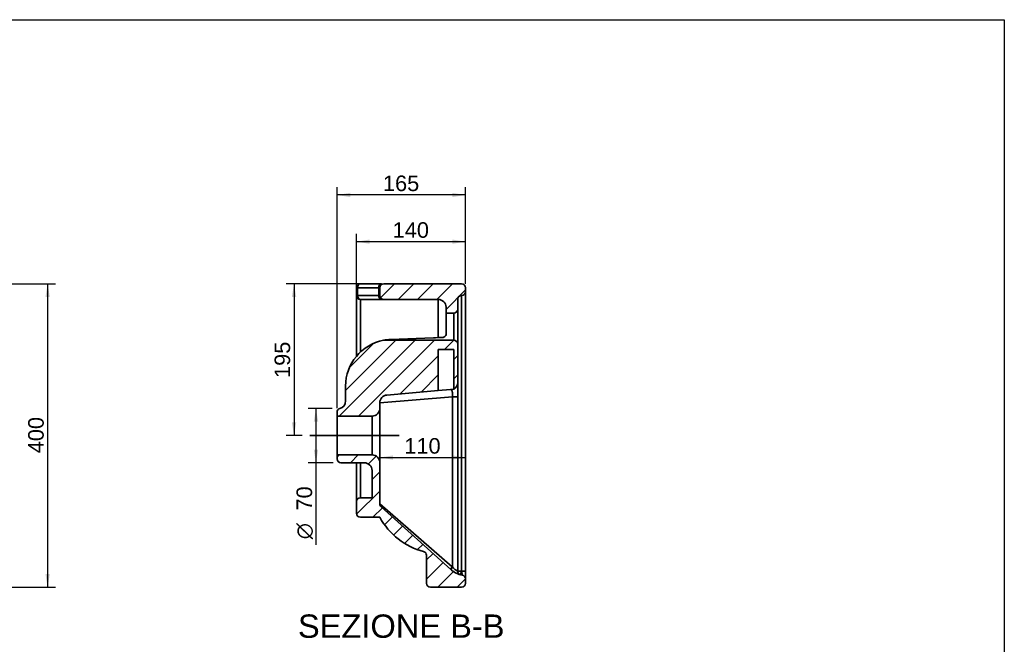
# Paper-space layout 'Foglio1' of a CAD drawing. Header units: millimetres. Extents: x 109 to 2890, y 73 to 2028.
# Tile 5 of 5: x 1578 to 2844, y 1226 to 2028. Entities that reach past the tile are written whole.
import ezdxf
from ezdxf.enums import TextEntityAlignment as Align
from ezdxf.lldxf.tags import DXFTag

# ---------------------------------------------------------------- set-up
doc = ezdxf.new("R2010")
doc.units = ezdxf.units.MM
doc.layers.add('1', color=7, linetype='Continuous')
doc.layers.add('Default', color=7, linetype='Continuous')
for name, color, linetype, lineweight in [('assi', 1, 'DASHDOT', 35), ('tangente', 2, 'Continuous', 35), ('tratteggio', 3, 'Continuous', 35), ('visibile', 7, 'Continuous', 35)]:
    doc.layers.add(name, color=color, linetype=linetype, lineweight=lineweight)
doc.styles.add('SEACAD_Arial', font='ARIAL.TTF')
doc.styles.add('SEACAD_Solid_Edge_ANSI1_Symbols', font='semeca1.ttf')
tags = doc.linetypes.add('DASHDOT', pattern=[25.4, 12.7, -6.35, 0, -6.35]).pattern_tags.tags
tags[10:11] = [DXFTag(74, 4), DXFTag(75, 0), DXFTag(340, '0'), DXFTag(46, 0.0), DXFTag(50, 0.0), DXFTag(44, 0.0), DXFTag(45, 0.0)]
tags[8:9] = [DXFTag(74, 4), DXFTag(75, 0), DXFTag(340, '0'), DXFTag(46, 0.0), DXFTag(50, 0.0), DXFTag(44, 0.0), DXFTag(45, 0.0)]
tags[6:7] = [DXFTag(74, 4), DXFTag(75, 0), DXFTag(340, '0'), DXFTag(46, 0.0), DXFTag(50, 0.0), DXFTag(44, 0.0), DXFTag(45, 0.0)]
tags[4:5] = [DXFTag(74, 4), DXFTag(75, 0), DXFTag(340, '0'), DXFTag(46, 0.0), DXFTag(50, 0.0), DXFTag(44, 0.0), DXFTag(45, 0.0)]
doc.dimstyles.new('ISO_PALLINATURA', dxfattribs={"dimtxt": 20, "dimasz": 17, "dimexe": 10, "dimexo": 10, "dimgap": 10, "dimtad": 1, "dimtxsty": 'SEACAD_Arial', "dimblk1": '_SE_FILLED', "dimblk2": '_SE_FILLED', "dimsah": 1, "dimcen": 10, "dimadec": 0, "dimazin": 0, "dimtfac": 1, "dimtmove": 0, "dimatfit": 3, "dimfxl": 1, "dimtolj": 1, "dimarcsym": 0})

# ---------------------------------------------------------------- blocks, each defined once
blk = doc.blocks.new('DMBLK10')
at = {"layer": 'Default', "linetype": 'Continuous'}
for points in [[(1617.2, 1671.9), (1614.3, 1688.9), (1611.5, 1671.9)], [(1617.2, 1315.9), (1611.5, 1315.9), (1614.3, 1298.9)]]:
    blk.add_hatch(color=136, dxfattribs=at).paths.add_polyline_path(points)
at = {"layer": 'Default', "color": 136, "linetype": 'Continuous'}
for p, q in [((1481.3, 1688.9), (1624.3, 1688.9)), ((1614.3, 1688.9), (1614.3, 1298.9)), ((1481.3, 1298.9), (1624.3, 1298.9))]:
    blk.add_line(p, q, dxfattribs=at)
at = {"layer": 'Default', "color": 136, "linetype": 'Continuous', "style": 'SEACAD_Arial'}
blk.add_text('  400', height=20, rotation=90, dxfattribs=at).set_placement((1589.3, 1455.6), align=Align.TOP_LEFT)
blk = doc.blocks.new('_SE_FILLED')
at = {"color": 0}
blk.add_line((0, 0), (-1, 0), dxfattribs=at)
blk.add_solid([(0, 0), (-1, -0.1665), (-1, 0.1665), (0, 0)], dxfattribs=at)
blk = doc.blocks.new('SE6')
at = {"layer": 'tratteggio'}
h = blk.add_hatch(dxfattribs=at)
h.set_pattern_fill('ANSI31', color=256, scale=5.5118, angle=9.362e-06, style=0)
edge = h.paths.add_edge_path()
edge.add_arc((2046.2, 1683.9), 5, 90, 180)
edge.add_line((2041.2, 1683.9), (2041.2, 1673.9))
edge.add_arc((2046.2, 1673.9), 5, 180, 270)
edge.add_line((2046.2, 1668.9), (2116.2, 1668.9))
edge.add_arc((2116.2, 1658.9), 10, 0, 90, ccw=False)
edge.add_line((2126.2, 1658.9), (2126.2, 1651.4))
edge.add_line((2126.2, 1651.4), (2136.2, 1651.4))
edge.add_arc((2136.2, 1656.4), 5, 270, 360)
edge.add_line((2141.2, 1656.4), (2141.2, 1668.9))
edge.add_arc((2146.2, 1668.9), 5, 90, 180, ccw=False)
edge.add_arc((2146.2, 1678.9), 5, 270, 360)
edge.add_line((2151.2, 1678.9), (2151.2, 1683.9))
edge.add_arc((2146.2, 1683.9), 5, 0, 90)
edge.add_line((2146.2, 1688.9), (2046.2, 1688.9))
h = blk.add_hatch(dxfattribs=at)
h.set_pattern_fill('ANSI31', color=256, scale=5.5118, angle=9.362e-06, style=0)
edge = h.paths.add_edge_path()
edge.add_line((2041.2, 1528.9), (2041.2, 1536))
edge.add_arc((2051.2, 1536), 10, 95, 180, ccw=False)
edge.add_line((2050.3, 1545.9), (2116.2, 1551.7))
edge.add_line((2116.2, 1551.7), (2116.2, 1604.5))
edge.add_line((2116.2, 1604.5), (2136.2, 1604.5))
edge.add_line((2136.2, 1604.5), (2136.2, 1553.4))
edge.add_arc((2131.2, 1562.1), 10, 300, 360)
edge.add_line((2141.2, 1562.1), (2141.2, 1611.4))
edge.add_arc((2136.2, 1611.4), 5, 0, 90)
edge.add_line((2136.2, 1616.4), (2046, 1616.4))
edge.add_arc((2057.2, 1557.4), 60, 100.7509, 180)
edge.add_line((1997.2, 1557.4), (1997.2, 1538.3))
edge.add_arc((1987.2, 1538.3), 10, 285.5289, 360, ccw=False)
edge.add_arc((1991.2, 1523.9), 5, 105.5289, 180)
edge.add_line((1986.2, 1523.9), (1986.2, 1518.9))
edge.add_line((1986.2, 1518.9), (2031.2, 1518.9))
edge.add_arc((2031.2, 1528.9), 10, 270, 360)
h = blk.add_hatch(dxfattribs=at)
h.set_pattern_fill('ANSI31', color=256, scale=5.5118, angle=9.362e-06, style=0)
edge = h.paths.add_edge_path()
edge.add_line((1986.2, 1468.9), (1986.2, 1463.9))
edge.add_arc((1991.2, 1463.9), 5, 180, 270)
edge.add_line((1991.2, 1458.9), (2021.2, 1458.9))
edge.add_arc((2021.2, 1448.9), 10, 0, 90, ccw=False)
edge.add_line((2031.2, 1448.9), (2031.2, 1413.9))
edge.add_line((2031.2, 1413.9), (2016.2, 1413.9))
edge.add_arc((2016.2, 1408.9), 5, 90, 180)
edge.add_line((2011.2, 1408.9), (2011.2, 1393.9))
edge.add_arc((2016.2, 1393.9), 5, 180, 270)
edge.add_line((2016.2, 1388.9), (2041.2, 1388.9))
edge.add_arc((2120.3, 1431.8), 90, 208.5058, 255.3111)
edge.add_arc((2096.2, 1339.9), 5, 0, 75.3111, ccw=False)
edge.add_line((2101.2, 1339.9), (2101.2, 1303.9))
edge.add_arc((2106.2, 1303.9), 5, 180, 270)
edge.add_line((2106.2, 1298.9), (2146.2, 1298.9))
edge.add_arc((2146.2, 1303.9), 5, 270, 360)
edge.add_line((2151.2, 1303.9), (2151.2, 1309.5))
edge.add_arc((2146.2, 1309.5), 5, 0, 79.2748)
edge.add_arc((2152.7, 1343.8), 30, 228, 259.2748, ccw=False)
edge.add_line((2132.6, 1321.5), (2042.8, 1402.4))
edge.add_arc((2046.2, 1406.1), 5, 180, 228, ccw=False)
edge.add_line((2041.2, 1406.1), (2041.2, 1458.9))
edge.add_arc((2031.2, 1458.9), 10, 0, 90)
edge.add_line((2031.2, 1468.9), (1986.2, 1468.9))
at = {"layer": 'tangente'}
for p, q in [((2012.6, 1683.9), (2011.2, 1683.9)), ((2039.7, 1683.9), (2012.6, 1683.9)), ((2012.6, 1683.9), (2012.6, 1673.9)), ((2039.7, 1673.9), (2039.7, 1683.9)), ((2039.7, 1683.9), (2041.2, 1683.9)), ((2011.2, 1673.9), (2012.6, 1673.9)), ((2012.6, 1673.9), (2039.7, 1673.9)), ((2039.7, 1673.9), (2041.2, 1673.9)), ((2146.2, 1673.9), (2146.2, 1319.7)), ((2016.2, 1668.9), (2016.2, 1601.3)), ((2116.2, 1619.7), (2116.2, 1668.9)), ((2136.2, 1616.4), (2136.2, 1651.4)), ((2134.5, 1543.5), (2041.2, 1536)), ((2134.5, 1325.1), (2134.5, 1543.5)), ((2134.5, 1543.5), (2141.2, 1543.5)), ((2031.2, 1468.9), (2031.2, 1518.9)), ((2016.2, 1458.9), (2016.2, 1413.9)), ((2041.2, 1406.1), (2134.3, 1325.3)), ((2134.3, 1325.3), (2134.5, 1325.1)), ((2141.2, 1319.7), (2146.2, 1319.7)), ((2144.9, 1314.9), (2146.2, 1319.7)), ((2151.2, 1319.7), (2146.2, 1319.7))]:
    blk.add_line(p, q, dxfattribs=at)
for centre, radius, start, end in [((2147.6, 1334.5), 16.2, 215.7952, 246.513), ((2092.5, 1307.6), 55, 7.0637, 12.7078)]:
    blk.add_arc(centre, radius, start, end, dxfattribs=at)
for centre, major_axis, ratio, start_param, end_param in [((2016.2, 1683.9), (0, 5), 0.707107, 0, 1.570796), ((2043.2, 1683.9), (0, 5), 0.707107, 0, 1.570796), ((2016.2, 1673.9), (0, 5), 0.707107, 1.570796, 3.141593), ((2043.2, 1673.9), (0, 5), 0.707107, 1.570796, 3.141593), ((2136, 1325.3), (-3.35, -3.72), 0.255022, 4.938099, 6.283185), ((2136.2, 1325.1), (-3.3, -3.75), 0.256153, 4.934191, 6.283185)]:
    blk.add_ellipse(centre, major_axis=major_axis, ratio=ratio, start_param=start_param, end_param=end_param, dxfattribs=at)
blk.add_open_spline([(2134.5, 1543.5), (2134.6, 1545), (2134.6, 1546.4), (2134.5, 1548.3), (2134.4, 1548.8), (2134.3, 1549.9), (2134.2, 1550.4), (2133.8, 1551.6), (2133.5, 1552.2), (2132.8, 1553), (2132.5, 1553.1), (2132, 1553.1)], degree=3, knots=[0, 0, 0, 0, 0.25, 0.25, 0.375, 0.375, 0.5, 0.5, 0.75, 0.75, 1, 1, 1, 1], dxfattribs=at)
at = {"layer": 'visibile'}
for p, q in [((2011.2, 1673.9), (2011.2, 1683.9)), ((2016.2, 1688.9), (2043.2, 1688.9)), ((2041.2, 1673.9), (2041.2, 1683.9)), ((2046.2, 1688.9), (2146.2, 1688.9)), ((2151.2, 1683.9), (2151.2, 1678.9)), ((2011.2, 1596), (2011.2, 1673.9)), ((2151.2, 1678.9), (2151.2, 1319.7)), ((2043.2, 1668.9), (2016.2, 1668.9)), ((2043.2, 1668.9), (2046.2, 1668.9)), ((2046.2, 1668.9), (2116.2, 1668.9)), ((2126.2, 1658.9), (2126.2, 1651.4)), ((2141.2, 1668.9), (2141.2, 1656.4)), ((2126.2, 1623.9), (2126.2, 1651.4)), ((2126.2, 1651.4), (2136.2, 1651.4)), ((2141.2, 1656.4), (2141.2, 1611.4)), ((2110, 1619.5), (2054.8, 1617.4)), ((2136.2, 1616.4), (2046, 1616.4)), ((2141.2, 1611.4), (2141.2, 1562.1)), ((2116.2, 1551.7), (2116.2, 1604.5)), ((2116.2, 1604.5), (2136.2, 1604.5)), ((2136.2, 1604.5), (2136.2, 1553.4)), ((1997.2, 1538.3), (1997.2, 1557.4)), ((2141.2, 1543.5), (2141.2, 1562)), ((2050.3, 1545.9), (2116.2, 1551.7)), ((2132, 1553.1), (2116.2, 1551.7)), ((2136.2, 1553.4), (2132, 1553.1)), ((2141.2, 1543.5), (2141.2, 1319.7)), ((2041.2, 1528.9), (2041.2, 1536)), ((1986.2, 1523.9), (1986.2, 1518.9)), ((1986.2, 1518.9), (1986.2, 1468.9)), ((1986.2, 1518.9), (2031.2, 1518.9)), ((2041.2, 1528.9), (2041.2, 1458.9)), ((1986.2, 1468.9), (1986.2, 1463.9)), ((2031.2, 1468.9), (1986.2, 1468.9)), ((2021.2, 1458.9), (1991.2, 1458.9)), ((2011.2, 1408.9), (2011.2, 1458.9)), ((2041.2, 1406.1), (2041.2, 1458.9)), ((2031.2, 1448.9), (2031.2, 1413.9)), ((2011.2, 1393.9), (2011.2, 1408.9)), ((2031.2, 1413.9), (2016.2, 1413.9)), ((2042.8, 1402.4), (2132.6, 1321.5)), ((2016.2, 1388.9), (2041.2, 1388.9)), ((2101.2, 1339.9), (2101.2, 1303.9)), ((2151.2, 1319.7), (2151.2, 1309.5)), ((2151.2, 1309.5), (2151.2, 1303.9)), ((2146.2, 1298.9), (2106.2, 1298.9))]:
    blk.add_line(p, q, dxfattribs=at)
for centre, radius, start, end in [((2016.2, 1683.9), 5, 90, 180), ((2046.2, 1683.9), 5, 90, 180), ((2146.2, 1683.9), 5, 0, 90), ((2016.2, 1673.9), 5, 180, 270), ((2046.2, 1673.9), 5, 180, 270), ((2146.2, 1668.9), 5, 90, 180), ((2146.2, 1678.9), 5, 270, 0), ((2116.2, 1658.9), 10, 0, 90), ((2136.2, 1656.4), 5, 270, 0), ((2196.7, -640.1), 2261.3, 91.9087, 92.1975), ((2057.2, 1557.4), 60, 100.7509, 180), ((2057.2, 1557.4), 60, 92.2125, 100.7509), ((2136.2, 1611.4), 5, 0, 90), ((2131.2, 1562.1), 10, 300, 0), ((2051.2, 1536), 10, 95, 180), ((1987.2, 1538.3), 10, 285.5289, 0), ((1991.2, 1523.9), 5, 105.5289, 180), ((2031.2, 1528.9), 10, 270, 0), ((2031.2, 1458.9), 10, 0, 90), ((1991.2, 1463.9), 5, 180, 270), ((2021.2, 1448.9), 10, 0, 90), ((2016.2, 1408.9), 5, 90, 180), ((2046.2, 1406.1), 5, 180, 228), ((2016.2, 1393.9), 5, 180, 270), ((2120.3, 1431.8), 90, 208.5058, 255.3111), ((2096.2, 1339.9), 5, 0, 75.3111), ((2152.7, 1343.8), 30, 228, 259.2748), ((2146.2, 1319.7), 5, 180, 244.6834), ((2106.2, 1303.9), 5, 180, 270), ((2146.2, 1303.9), 5, 270, 0), ((2146.2, 1309.5), 5, 0, 79.2748)]:
    blk.add_arc(centre, radius, start, end, dxfattribs=at)
blk.add_open_spline([(2121.4, 1619.9), (2122, 1619.9), (2122.7, 1620.1), (2123.8, 1620.5), (2124.3, 1620.8), (2125.6, 1621.9), (2126.2, 1622.8), (2126.2, 1623.9)], degree=3, knots=[0, 0, 0, 0, 0.25, 0.25, 0.5, 0.5, 1, 1, 1, 1], dxfattribs=at)
blk = doc.blocks.new('DMBLK21')
at = {"layer": 'Default', "linetype": 'Continuous'}
for points in [[(2028.2, 1745.9), (2011.2, 1743.1), (2028.2, 1740.3)], [(2134.2, 1745.9), (2134.2, 1740.3), (2151.2, 1743.1)]]:
    blk.add_hatch(color=136, dxfattribs=at).paths.add_polyline_path(points)
at = {"layer": 'Default', "color": 136, "linetype": 'Continuous'}
for p, q in [((2011.2, 1683.9), (2011.2, 1753.1)), ((2151.2, 1688.9), (2151.2, 1753.1)), ((2151.2, 1743.1), (2011.2, 1743.1))]:
    blk.add_line(p, q, dxfattribs=at)
at = {"layer": 'Default', "color": 136, "linetype": 'Continuous', "style": 'SEACAD_Arial'}
blk.add_text('140', height=20, dxfattribs=at).set_placement((2057.7, 1768.1), align=Align.TOP_LEFT)
blk = doc.blocks.new('DMBLK22')
at = {"layer": 'Default', "linetype": 'Continuous'}
for points in [[(2003.2, 1805.9), (1986.2, 1803.1), (2003.2, 1800.3)], [(2134.2, 1805.9), (2134.2, 1800.3), (2151.2, 1803.1)]]:
    blk.add_hatch(color=136, dxfattribs=at).paths.add_polyline_path(points)
at = {"layer": 'Default', "color": 136, "linetype": 'Continuous'}
for p, q in [((1986.2, 1528.9), (1986.2, 1813.1)), ((2151.2, 1688.9), (2151.2, 1813.1)), ((2151.2, 1803.1), (1986.2, 1803.1))]:
    blk.add_line(p, q, dxfattribs=at)
at = {"layer": 'Default', "color": 136, "linetype": 'Continuous', "style": 'SEACAD_Arial'}
blk.add_text('165', height=20, dxfattribs=at).set_placement((2045.2, 1828.1), align=Align.TOP_LEFT)
blk = doc.blocks.new('SEANNOT_GROUP6')
at = {"layer": 'assi'}
blk.add_line((2066.2, 1493.9), (1951.2, 1493.9), dxfattribs=at)
blk = doc.blocks.new('DMBLK23')
at = {"layer": 'Default', "linetype": 'Continuous'}
for points in [[(1928.1, 1671.9), (1933.8, 1671.9), (1930.9, 1688.9)], [(1928.1, 1510.9), (1930.9, 1493.9), (1933.8, 1510.9)]]:
    blk.add_hatch(color=136, dxfattribs=at).paths.add_polyline_path(points)
at = {"layer": 'Default', "color": 136, "linetype": 'Continuous'}
for p, q in [((2036.2, 1688.9), (1920.9, 1688.9)), ((1930.9, 1688.9), (1930.9, 1493.9)), ((1941.2, 1493.9), (1920.9, 1493.9))]:
    blk.add_line(p, q, dxfattribs=at)
at = {"layer": 'Default', "color": 136, "linetype": 'Continuous', "style": 'SEACAD_Arial'}
blk.add_text('195', height=20, rotation=90, dxfattribs=at).set_placement((1905.9, 1567.9), align=Align.TOP_LEFT)
blk = doc.blocks.new('DMBLK24')
at = {"layer": 'Default', "linetype": 'Continuous'}
for points in [[(1956.3, 1511.7), (1962, 1511.7), (1959.1, 1528.7)], [(1956.3, 1475.9), (1959.1, 1458.9), (1962, 1475.9)]]:
    blk.add_hatch(color=136, dxfattribs=at).paths.add_polyline_path(points)
at = {"layer": 'Default', "color": 136, "linetype": 'Continuous'}
for p, q in [((1979.8, 1528.7), (1949.1, 1528.7)), ((1959.1, 1528.7), (1959.1, 1353.6)), ((1981.2, 1458.9), (1949.1, 1458.9))]:
    blk.add_line(p, q, dxfattribs=at)
for s, style, p in [('70', 'SEACAD_Arial', (1934.1, 1397.5)), ('O', 'SEACAD_Solid_Edge_ANSI1_Symbols', (1934.1, 1360.6))]:
    blk.add_text(s, height=20, rotation=90, dxfattribs=dict(at, style=style)).set_placement(p, align=Align.TOP_LEFT)
blk = doc.blocks.new('DMBLK25')
at = {"layer": 'Default', "linetype": 'Continuous'}
for points in [[(2058.2, 1462.8), (2058.2, 1468.4), (2041.2, 1465.6)], [(2134.2, 1462.8), (2151.2, 1465.6), (2134.2, 1468.4)]]:
    blk.add_hatch(color=136, dxfattribs=at).paths.add_polyline_path(points)
at = {"layer": 'Default', "color": 136, "linetype": 'Continuous'}
blk.add_line((2041.2, 1465.6), (2151.2, 1465.6), dxfattribs=at)
at = {"layer": 'Default', "color": 136, "linetype": 'Continuous', "style": 'SEACAD_Arial'}
blk.add_text('110', height=20, dxfattribs=at).set_placement((2072.7, 1490.6), align=Align.TOP_LEFT)

psp = doc.layouts.new('Foglio1')

# ---------------------------------------------------------------- linework, layer by layer
at = {"layer": '1', "color": 7, "linetype": 'Continuous'}
for p, q in [((108.564, 2028.45), (2843.566, 2028.45)), ((2843.566, 2028.45), (2843.566, 72.813))]:
    psp.add_line(p, q, dxfattribs=at)

# ---------------------------------------------------------------- block references
at = {"layer": 'assi'}
psp.add_blockref('SEANNOT_GROUP6', (0, 0), dxfattribs=at)
at = {"layer": 'Default'}
psp.add_blockref('SE6', (0, 0), dxfattribs=at)

# ---------------------------------------------------------------- texts
at = {"layer": 'Default', "color": 7, "linetype": 'Continuous', "style": 'SEACAD_Arial'}
psp.add_text('SEZIONE B-B', height=30, dxfattribs=at).set_placement((1935.956, 1263.879), align=Align.TOP_LEFT)

# ---------------------------------------------------------------- dimensions: what is measured, and where the dimension line sits
at = {"layer": 'Default', "color": 136, "linetype": 'Continuous'}
for base, p1, p2, picture, middle in [((1986.174, 1803.096), (2151.174, 1678.879), (1986.174, 1518.879), 'DMBLK22', (2068.674, 1803.096)), ((2011.174, 1743.096), (2151.174, 1678.879), (2011.174, 1673.879), 'DMBLK21', (2081.174, 1743.096)), ((2151.174, 1465.6), (2041.174, 1528.879), (2151.174, 1678.879), 'DMBLK25', (2096.174, 1465.6))]:
    dim = psp.add_linear_dim(base=base, p1=p1, p2=p2, text='\\A1;<>', dimstyle='ISO_PALLINATURA', dxfattribs=at)
    dim.commit()
    dim.dimension.update_dxf_attribs({"geometry": picture, "text_midpoint": middle, "dimtype": 160})
for base, p1, p2, angle, text, picture, middle, dimtype in [((1614.327, 1688.879), (1471.339, 1688.879), (1471.339, 1298.879), 270, '\\A1;  400 {}', 'DMBLK10', (1614.327, 1493.879), 161), ((1959.144, 1458.879), (1989.835, 1528.697), (1991.174, 1458.879), 90, '\\A1;%%C <>', 'DMBLK24', (1959.144, 1435.759), 160)]:
    dim = psp.add_linear_dim(base=base, p1=p1, p2=p2, angle=angle, text=text, dimstyle='ISO_PALLINATURA', override={"dimdec": 0, "dimtdec": 0}, dxfattribs=at)
    dim.commit()
    dim.dimension.update_dxf_attribs({"geometry": picture, "text_midpoint": middle, "dimtype": dimtype})
dim = psp.add_linear_dim(base=(1930.928, 1493.879), p1=(2046.174, 1688.879), p2=(1951.174, 1493.879), angle=90, text='\\A1;<>', dimstyle='ISO_PALLINATURA', dxfattribs=at)
dim.commit()
dim.dimension.update_dxf_attribs({"geometry": 'DMBLK23', "text_midpoint": (1930.928, 1591.379), "dimtype": 160})

doc.saveas('drawing.dxf')
